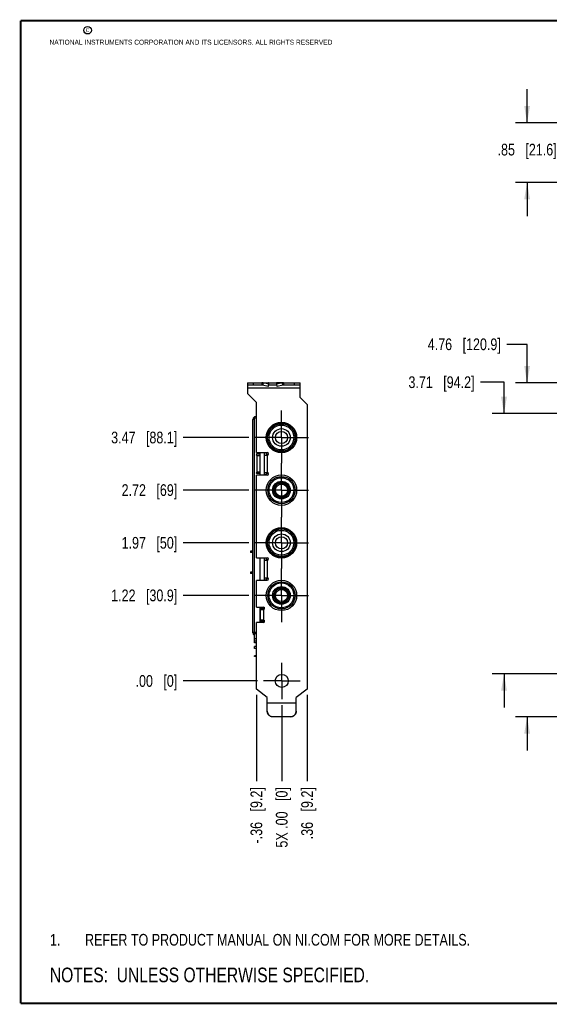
# Model space of a CAD drawing. Header units: inches. Extents: x 0.2 to 16.8, y 0.2 to 10.8.
# Tile 1 of 8: x 0.2 to 5.9, y 0.2 to 10.8. Entities that reach past the tile are written whole.
import ezdxf

# ---------------------------------------------------------------- set-up
doc = ezdxf.new("R2010")
doc.units = ezdxf.units.IN
doc.header["$LTSCALE"] = 0.935
doc.header["$MEASUREMENT"] = 0
doc.linetypes.add('CENTER', pattern=[0.6, 0.375, -0.075, 0.075, -0.075])
doc.layers.get('0').update_dxf_attribs({"linetype": 'CONTINUOUS'})
for name, color, linetype in [('02___PRT_ALL_AXES', 7, 'CONTINUOUS'), ('DEFAULT_1', 7, 'CENTER'), ('DETAIL', 7, 'CONTINUOUS'), ('DIMENSIONS', 7, 'CONTINUOUS')]:
    doc.layers.add(name, color=color, linetype=linetype)
doc.styles.get("Standard").update_dxf_attribs({"font": 'txt', "width": 0.8})
doc.dimstyles.new('DIMSTYLE_1', dxfattribs={"dimtxt": 0.125, "dimasz": 0.18, "dimexe": 0.18, "dimexo": 0.0625, "dimgap": 0.09, "dimtad": 0, "dimtih": 1, "dimtoh": 1, "dimlfac": 1.333333, "dimzin": 4, "dimdsep": 46, "dimtxsty": 'STANDARD', "dimblk": '_FILLED', "dimblk1": '_FILLED', "dimblk2": '_FILLED', "dimcen": 0.09, "dimadec": 0, "dimazin": 0, "dimtfac": 1, "dimtofl": 0, "dimtmove": 0, "dimatfit": 3, "dimldrblk": '_FILLED', "dimfxl": 1, "dimtolj": 1, "dimtzin": 4, "dimarcsym": 0})
doc.dimstyles.new('DIMSTYLE_2', dxfattribs={"dimtxt": 0.125, "dimasz": 0.18, "dimexe": 0.18, "dimexo": 0.0625, "dimgap": 0.09, "dimtad": 0, "dimtih": 1, "dimtoh": 1, "dimlfac": 1.333333, "dimzin": 4, "dimdsep": 46, "dimtxsty": 'STANDARD', "dimblk": '_FILLED', "dimblk1": '_FILLED', "dimblk2": '_FILLED', "dimcen": 0.09, "dimadec": 0, "dimazin": 0, "dimtfac": 1, "dimtofl": 0, "dimtmove": 0, "dimatfit": 3, "dimldrblk": '_FILLED', "dimfxl": 1, "dimtolj": 1, "dimtzin": 4, "dimarcsym": 0})

# ---------------------------------------------------------------- blocks, each defined once
blk = doc.blocks.new('*D0')
at = {"layer": 'DIMENSIONS', "color": 2, "linetype": 'CONTINUOUS'}
blk.add_line((2.688, 4.617), (1.986, 4.617), dxfattribs=at)
at = {"layer": 'DIMENSIONS', "color": 2, "linetype": 'CONTINUOUS', "insert": (1.924, 4.68), "char_height": 0.125, "width": 1.125, "attachment_point": 3, "line_spacing_factor": 0.9}
blk.add_mtext('1.22{\\Ftxt.shx;\\W1.000000;\\H0.125000; }[30.9]', dxfattribs=at)
blk = doc.blocks.new('_FILLED')
at = {"color": 0, "linetype": 'BYBLOCK'}
blk.add_solid([(0, 0), (-1, 0.174), (-1, -0.174)], dxfattribs=at)
blk = doc.blocks.new('*D1')
at = {"layer": 'DIMENSIONS', "color": 2, "linetype": 'CONTINUOUS'}
blk.add_line((2.688, 5.18), (1.986, 5.18), dxfattribs=at)
at = {"layer": 'DIMENSIONS', "color": 2, "linetype": 'CONTINUOUS', "insert": (1.924, 5.242), "char_height": 0.125, "width": 0.925, "attachment_point": 3, "line_spacing_factor": 0.9}
blk.add_mtext('1.97{\\Ftxt.shx;\\W1.000000;\\H0.125000; }[50]', dxfattribs=at)
blk = doc.blocks.new('*D2')
at = {"layer": 'DIMENSIONS', "color": 2, "linetype": 'CONTINUOUS'}
blk.add_line((2.688, 5.742), (1.986, 5.742), dxfattribs=at)
at = {"layer": 'DIMENSIONS', "color": 2, "linetype": 'CONTINUOUS', "insert": (1.924, 5.805), "char_height": 0.125, "width": 0.925, "attachment_point": 3, "line_spacing_factor": 0.9}
blk.add_mtext('2.72{\\Ftxt.shx;\\W1.000000;\\H0.125000; }[69]', dxfattribs=at)
blk = doc.blocks.new('*D3')
at = {"layer": 'DIMENSIONS', "color": 2, "linetype": 'CONTINUOUS'}
blk.add_line((2.688, 6.305), (1.986, 6.305), dxfattribs=at)
at = {"layer": 'DIMENSIONS', "color": 2, "linetype": 'CONTINUOUS', "insert": (1.924, 6.367), "char_height": 0.125, "width": 1.125, "attachment_point": 3, "line_spacing_factor": 0.9}
blk.add_mtext('3.47{\\Ftxt.shx;\\W1.000000;\\H0.125000; }[88.1]', dxfattribs=at)
blk = doc.blocks.new('*D4')
at = {"layer": 'DIMENSIONS', "color": 2, "linetype": 'CONTINUOUS'}
blk.add_line((2.783, 3.704), (1.986, 3.704), dxfattribs=at)
at = {"layer": 'DIMENSIONS', "color": 2, "linetype": 'CONTINUOUS', "insert": (1.924, 3.766), "char_height": 0.125, "width": 0.725, "attachment_point": 3, "line_spacing_factor": 0.9}
blk.add_mtext('.00{\\Ftxt.shx;\\W1.000000;\\H0.125000; }[0]', dxfattribs=at)
blk = doc.blocks.new('*D7')
at = {"layer": 'DIMENSIONS', "color": 2, "linetype": 'CONTINUOUS'}
for p, q in [((5.416, 6.895), (5.164, 6.895)), ((5.416, 6.56), (5.416, 6.895)), ((6.8, 6.56), (5.291, 6.56)), ((8.125, 3.779), (5.291, 3.779)), ((5.416, 3.779), (5.416, 3.419))]:
    blk.add_line(p, q, dxfattribs=at)
at = {"layer": 'DIMENSIONS', "color": 2, "linetype": 'CONTINUOUS', "xscale": 0.18, "yscale": 0.18, "zscale": 0.18}
for p, rotation in [((5.416, 6.56), 270), ((5.416, 3.779), 90)]:
    blk.add_blockref('_FILLED', p, dxfattribs=dict(at, rotation=rotation))
at = {"layer": 'DIMENSIONS', "color": 2, "linetype": 'CONTINUOUS', "insert": (5.101, 6.958), "char_height": 0.125, "width": 1.125, "attachment_point": 3, "line_spacing_factor": 0.9}
blk.add_mtext('3.71{\\Ftxt.shx;\\W1.000000;\\H0.125000; }[94.2]', dxfattribs=at)
blk = doc.blocks.new('*D8')
at = {"layer": 'DIMENSIONS', "color": 2, "linetype": 'CONTINUOUS'}
for p, q in [((5.663, 7.3), (5.445, 7.3)), ((5.663, 6.89), (5.663, 7.3)), ((6.357, 6.89), (5.538, 6.89)), ((6.742, 3.319), (5.538, 3.319)), ((5.663, 3.319), (5.663, 2.959))]:
    blk.add_line(p, q, dxfattribs=at)
at = {"layer": 'DIMENSIONS', "color": 2, "linetype": 'CONTINUOUS', "xscale": 0.18, "yscale": 0.18, "zscale": 0.18}
for p, rotation in [((5.663, 6.89), 270), ((5.663, 3.319), 90)]:
    blk.add_blockref('_FILLED', p, dxfattribs=dict(at, rotation=rotation))
at = {"layer": 'DIMENSIONS', "color": 2, "linetype": 'CONTINUOUS', "insert": (5.382, 7.363), "char_height": 0.125, "width": 1.225, "attachment_point": 3, "line_spacing_factor": 0.9}
blk.add_mtext('4.76{\\Ftxt.shx;\\W1.000000;\\H0.125000; }[120.9]', dxfattribs=at)
blk = doc.blocks.new('*D9')
at = {"layer": 'DIMENSIONS', "color": 2, "linetype": 'CONTINUOUS'}
for p, q in [((5.663, 9.667), (5.663, 10.027)), ((6.451, 9.667), (5.538, 9.667)), ((6.729, 9.029), (5.538, 9.029)), ((5.663, 9.029), (5.663, 8.669))]:
    blk.add_line(p, q, dxfattribs=at)
at = {"layer": 'DIMENSIONS', "color": 2, "linetype": 'CONTINUOUS', "xscale": 0.18, "yscale": 0.18, "zscale": 0.18}
for p, rotation in [((5.663, 9.667), 270), ((5.663, 9.029), 90)]:
    blk.add_blockref('_FILLED', p, dxfattribs=dict(at, rotation=rotation))
at = {"layer": 'DIMENSIONS', "color": 2, "linetype": 'CONTINUOUS', "insert": (5.663, 9.443), "char_height": 0.125, "width": 1.025, "attachment_point": 2, "line_spacing_factor": 0.9}
blk.add_mtext('.85{\\Ftxt.shx;\\W1.000000;\\H0.125000; }[21.6]', dxfattribs=at)
blk = doc.blocks.new('*D12')
at = {"layer": 'DIMENSIONS', "color": 2, "linetype": 'CONTINUOUS'}
blk.add_line((3.311, 3.554), (3.311, 2.632), dxfattribs=at)
at = {"layer": 'DIMENSIONS', "color": 2, "linetype": 'CONTINUOUS', "insert": (3.249, 2.569), "char_height": 0.125, "width": 0.925, "attachment_point": 3, "rotation": 90, "line_spacing_factor": 0.9}
blk.add_mtext('.36{\\Ftxt.shx;\\W1.000000;\\H0.125000; }[9.2]', dxfattribs=at)
blk = doc.blocks.new('*D13')
at = {"layer": 'DIMENSIONS', "color": 2, "linetype": 'CONTINUOUS'}
blk.add_line((3.041, 3.446), (3.041, 2.632), dxfattribs=at)
at = {"layer": 'DIMENSIONS', "color": 2, "linetype": 'CONTINUOUS', "insert": (2.978, 2.569), "char_height": 0.125, "width": 1.025, "attachment_point": 3, "rotation": 90, "line_spacing_factor": 0.9}
blk.add_mtext('5X .00{\\Ftxt.shx;\\W1.000000;\\H0.125000; }[0]', dxfattribs=at)
blk = doc.blocks.new('*D14')
at = {"layer": 'DIMENSIONS', "color": 2, "linetype": 'CONTINUOUS'}
blk.add_line((2.77, 3.554), (2.77, 2.632), dxfattribs=at)
at = {"layer": 'DIMENSIONS', "color": 2, "linetype": 'CONTINUOUS', "insert": (2.707, 2.569), "char_height": 0.125, "width": 1.025, "attachment_point": 3, "rotation": 90, "line_spacing_factor": 0.9}
blk.add_mtext('-.36{\\Ftxt.shx;\\W1.000000;\\H0.125000; }[9.2]', dxfattribs=at)
blk = doc.blocks.new('NOTES_HEADER_BL0', base_point=(2.7465, 0.5625))
at = {"layer": 'DETAIL', "color": 2, "linetype": 'CONTINUOUS', "width": 0.8}
blk.add_text('NOTES:  UNLESS OTHERWISE SPECIFIED.', height=0.156, dxfattribs=at).set_placement((0.5625, 0.4845))
blk = doc.blocks.new('CUSTOM_NOTE_BL1', base_point=(3.3, 0.937))
at = {"layer": 'DETAIL', "color": 2, "linetype": 'CONTINUOUS', "width": 0.8}
for s, p in [('1.', (0.563, 0.875)), ('REFER TO PRODUCT MANUAL ON NI.COM FOR MORE DETAILS.', (0.938, 0.875))]:
    blk.add_text(s, height=0.125, dxfattribs=at).set_placement(p)

msp = doc.modelspace()

# ---------------------------------------------------------------- linework, layer by layer
at = {"color": 7, "linetype": 'CONTINUOUS'}
for p, q in [((2.674, 6.8897), (2.674, 6.8634)), ((2.674, 6.8897), (2.899, 6.8897)), ((2.8275, 6.8897), (2.8275, 6.8634)), ((2.8419, 6.8879), (2.836, 6.8625)), ((2.9013, 6.8742), (2.8419, 6.8879)), ((2.8954, 6.8489), (2.9013, 6.8742)), ((2.9013, 6.8742), (2.9029, 6.8879)), ((2.9029, 6.8897), (3.2365, 6.8897)), ((2.9866, 6.8742), (2.985, 6.8879)), ((3.046, 6.8879), (2.9866, 6.8742)), ((2.9925, 6.8489), (2.9866, 6.8742)), ((3.046, 6.8879), (3.0519, 6.8625)), ((3.0604, 6.8897), (3.0604, 6.8634)), ((3.2365, 6.8634), (3.2365, 6.8897)), ((2.7625, 6.5282), (2.7625, 6.5164)), ((2.7327, 6.4984), (2.735, 6.4984)), ((2.8052, 6.1434), (2.8052, 5.9034)), ((2.8517, 6.1434), (2.8517, 6.1172)), ((2.8753, 6.1434), (2.8753, 6.1275)), ((2.8753, 6.1275), (2.898, 6.1275)), ((2.8813, 6.1275), (2.8813, 6.1172)), ((2.8517, 5.9297), (2.8517, 5.9034)), ((2.8753, 5.904), (2.8517, 5.904)), ((2.8753, 5.9193), (2.8753, 5.9034)), ((2.898, 5.9193), (2.8753, 5.9193)), ((2.8813, 5.9297), (2.8813, 5.9193)), ((2.707, 5.0901), (2.707, 5.0753)), ((2.7327, 5.0901), (2.707, 5.0901)), ((2.7327, 5.0753), (2.707, 5.0753)), ((2.7292, 5.0753), (2.7292, 5.0901)), ((2.8052, 5.0184), (2.8052, 4.7784)), ((2.8517, 5.0184), (2.8517, 4.9922)), ((2.8753, 5.0184), (2.8753, 5.0025)), ((2.8753, 5.0025), (2.898, 5.0025)), ((2.8783, 4.9922), (2.8783, 5.0025)), ((2.707, 4.8651), (2.707, 4.8503)), ((2.7327, 4.8651), (2.707, 4.8651)), ((2.7327, 4.8503), (2.707, 4.8503)), ((2.7292, 4.8503), (2.7292, 4.8651)), ((2.8517, 4.8047), (2.8517, 4.7784)), ((2.8753, 4.779), (2.8517, 4.779)), ((2.898, 4.7943), (2.8753, 4.7943)), ((2.8753, 4.7943), (2.8753, 4.7784)), ((2.8783, 4.7943), (2.8783, 4.8047)), ((2.8052, 4.4934), (2.8052, 4.4784)), ((2.8052, 4.4784), (2.8517, 4.4784)), ((2.8517, 4.4913), (2.8517, 4.4693)), ((2.8578, 4.479), (2.8517, 4.479)), ((2.8052, 4.3434), (2.8517, 4.3434)), ((2.8052, 4.3434), (2.8052, 4.3284)), ((2.8517, 4.3525), (2.8517, 4.3306)), ((2.7445, 4.2174), (2.7512, 4.2174)), ((2.77, 4.2118), (2.7482, 4.2118)), ((2.7482, 4.1533), (2.7482, 4.2118)), ((2.755, 4.2174), (2.7602, 4.2174)), ((2.77, 4.2058), (2.7482, 4.2058)), ((2.77, 4.1533), (2.7482, 4.1533)), ((2.77, 4.1526), (2.7482, 4.1526)), ((2.7482, 4.1301), (2.7482, 4.1526)), ((2.77, 4.1301), (2.7482, 4.1301)), ((2.7482, 4.1094), (2.7482, 4.1298)), ((2.77, 4.1094), (2.7482, 4.1094)), ((2.77, 4.0727), (2.7482, 4.0727)), ((2.7482, 4.0502), (2.7482, 4.0727)), ((2.77, 4.0502), (2.7482, 4.0502)), ((2.77, 3.9729), (2.7482, 3.9729)), ((2.7482, 3.9654), (2.7482, 3.9729)), ((2.77, 3.9654), (2.7482, 3.9654)), ((3.1352, 3.3194), (2.9462, 3.3194))]:
    msp.add_line(p, q, dxfattribs=at)
at = {"color": 3, "linetype": 'CONTINUOUS'}
for p, q in [((2.674, 6.8634), (2.674, 6.7749)), ((2.8275, 6.8634), (2.674, 6.8634)), ((2.8954, 6.8489), (2.836, 6.8625)), ((2.989, 6.8634), (2.899, 6.8634)), ((3.0519, 6.8625), (2.9925, 6.8489)), ((3.2365, 6.8634), (3.0604, 6.8634)), ((3.2365, 6.7307), (3.2365, 6.8634)), ((2.77, 6.6789), (2.674, 6.7749)), ((2.77, 6.1434), (2.77, 6.6789)), ((3.2365, 6.7307), (3.3115, 6.6557)), ((3.3115, 6.6557), (3.3115, 3.6168)), ((2.77, 6.5282), (2.7625, 6.5282)), ((2.7327, 4.2174), (2.7327, 6.4984)), ((2.7386, 6.5066), (2.7445, 6.5164)), ((2.7445, 6.5164), (2.77, 6.5164)), ((2.77, 6.1434), (2.8855, 6.1434)), ((2.8052, 6.1269), (2.7754, 6.1269)), ((2.7754, 6.1134), (2.8046, 6.1134)), ((2.8517, 6.1172), (2.8517, 5.9297)), ((2.8517, 6.1172), (2.8855, 6.1172)), ((2.77, 5.0184), (2.77, 5.9034)), ((2.8855, 5.9034), (2.77, 5.9034)), ((2.8046, 5.9334), (2.7754, 5.9334)), ((2.8052, 5.92), (2.7754, 5.92)), ((2.8517, 5.9297), (2.8855, 5.9297)), ((2.77, 5.0184), (2.8855, 5.0184)), ((2.8517, 4.9922), (2.8517, 4.8047)), ((2.8517, 4.9922), (2.8855, 4.9922)), ((2.8855, 4.7784), (2.77, 4.7784)), ((2.77, 4.4934), (2.77, 4.7784)), ((2.8517, 4.8047), (2.8855, 4.8047)), ((2.77, 4.4934), (2.845, 4.4934)), ((2.8052, 4.4784), (2.8052, 4.3434)), ((2.8052, 4.4672), (2.845, 4.4672)), ((2.8112, 4.4672), (2.8112, 4.3547)), ((2.845, 4.3284), (2.77, 4.3284)), ((2.77, 3.6168), (2.77, 4.3284)), ((2.8052, 4.3547), (2.845, 4.3547)), ((2.7327, 4.2257), (2.77, 4.2257)), ((2.8862, 3.5259), (2.77, 3.6168)), ((3.3115, 3.6168), (3.1952, 3.5259)), ((2.8862, 3.3815), (2.8862, 3.5259)), ((3.1952, 3.3815), (3.1952, 3.5259)), ((3.1352, 3.3217), (2.9462, 3.3217))]:
    msp.add_line(p, q, dxfattribs=at)
at = {"color": 9, "linetype": 'CONTINUOUS'}
for p, q in [((2.734, 6.8897), (2.734, 6.8634)), ((2.8419, 6.8879), (2.9029, 6.8879)), ((3.046, 6.8879), (2.985, 6.8879)), ((3.1765, 6.8634), (3.1765, 6.8897)), ((3.2365, 6.8334), (2.674, 6.8334)), ((2.7445, 6.5164), (2.7445, 4.2257)), ((2.7754, 6.1134), (2.7754, 5.9334)), ((2.8855, 6.1172), (2.8855, 5.9297)), ((2.8855, 4.9922), (2.8855, 4.8047)), ((2.845, 4.4672), (2.845, 4.3547)), ((2.7327, 4.2174), (2.7445, 4.2174)), ((2.8862, 3.4704), (3.1952, 3.4704)), ((2.8862, 3.4681), (3.1952, 3.4681)), ((2.9462, 3.3217), (2.9462, 3.3194)), ((3.1352, 3.3217), (3.1352, 3.3194))]:
    msp.add_line(p, q, dxfattribs=at)
at = {"color": 7, "linetype": 'CONTINUOUS', "const_width": 0.02}
for points in [[(0.25, 10.7586), (0.25, 0.2586)], [(16.75, 10.7586), (0.25, 10.7586)], [(0.25, 0.2586), (16.75, 0.2586)]]:
    msp.add_lwpolyline(points, dxfattribs=at)
at = {"color": 2, "linetype": 'CONTINUOUS'}
msp.add_circle((0.9659, 10.6562), 0.0403, dxfattribs=at)
at = {"color": 7, "linetype": 'CONTINUOUS'}
for centre, radius in [((3.0377, 6.3047), 0.1624), ((3.0377, 6.3047), 0.1565), ((3.0377, 6.3047), 0.1329), ((3.0377, 6.3047), 0.0945), ((3.0377, 6.3047), 0.065), ((3.0377, 5.7422), 0.1624), ((3.0377, 5.7422), 0.1329), ((3.0377, 5.7422), 0.0945), ((3.0377, 5.7422), 0.0664), ((3.0377, 5.7422), 0.065), ((3.0377, 5.1797), 0.1624), ((3.0377, 5.1797), 0.1565), ((3.0377, 5.1797), 0.1329), ((3.0377, 5.1797), 0.0945), ((3.0377, 5.1797), 0.065), ((3.0377, 4.6172), 0.1624), ((3.0377, 4.6172), 0.1329), ((3.0377, 4.6172), 0.0945), ((3.0377, 4.6172), 0.0664), ((3.0377, 4.6172), 0.065)]:
    msp.add_circle(centre, radius, dxfattribs=at)
at = {"color": 9, "linetype": 'CONTINUOUS'}
for centre, radius in [((3.0377, 6.3047), 0.1476), ((3.0377, 5.7422), 0.1447), ((3.0377, 5.7422), 0.0827), ((3.0377, 5.7422), 0.0782), ((3.0377, 5.1797), 0.1476), ((3.0377, 4.6172), 0.1447), ((3.0377, 4.6172), 0.0827), ((3.0377, 4.6172), 0.0782)]:
    msp.add_circle(centre, radius, dxfattribs=at)
at = {"color": 3, "linetype": 'CONTINUOUS'}
msp.add_circle((3.0407, 3.7037), 0.0701, dxfattribs=at)
at = {"color": 7, "linetype": 'CONTINUOUS'}
for centre, radius, start, end in [((2.8275, 6.8308), 0.0589, 75.8426, 89.9777), ((3.0604, 6.8308), 0.0589, 90.0223, 104.1574), ((2.7625, 4.2174), 0.018, 180, 219.03962)]:
    msp.add_arc(centre, radius, start, end, dxfattribs=at)
at = {"color": 3, "linetype": 'CONTINUOUS'}
for centre, radius, start, end in [((2.8275, 6.8225), 0.0409, 77.99259, 89.99199), ((3.0604, 6.8225), 0.0409, 90.00801, 102.00741), ((2.7625, 6.4984), 0.0298, 90, 180), ((2.7754, 6.1201), 0.00671, 90, 270), ((2.8855, 6.1303), 0.0131, 270, 90), ((2.7754, 5.9267), 0.00671, 90, 270), ((2.8855, 5.9166), 0.0131, 270, 90), ((2.8855, 5.0053), 0.0131, 270, 90), ((2.8855, 4.7916), 0.0131, 270, 90), ((2.845, 4.4803), 0.0131, 270, 90), ((2.845, 4.3416), 0.0131, 270, 90), ((2.7625, 4.2174), 0.0298, 180, 241.81299), ((3.1361, 3.3815), 0.0591, 357.80978, 359.99848)]:
    msp.add_arc(centre, radius, start, end, dxfattribs=at)
at = {"color": 7, "linetype": 'CONTINUOUS'}
for points, knots in [([(2.9029, 6.8879), (2.9026, 6.8882), (2.902, 6.8887), (2.901, 6.8893), (2.9, 6.8896), (2.8993, 6.8897), (2.899, 6.8897)], [0, 0, 0, 0, 0.2759725, 0.5304062, 0.7693145, 1, 1, 1, 1]), ([(2.985, 6.8879), (2.9853, 6.8882), (2.9859, 6.8887), (2.9869, 6.8893), (2.9879, 6.8896), (2.9886, 6.8897), (2.989, 6.8897)], [0, 0, 0, 0, 0.2759725, 0.5304062, 0.7693145, 1, 1, 1, 1]), ([(2.9462, 3.3194), (2.9423, 3.3194), (2.9364, 3.32), (2.9288, 3.3219), (2.9232, 3.3239), (2.9179, 3.3264), (2.9111, 3.3304), (2.9035, 3.3367), (2.8973, 3.3443), (2.8932, 3.351), (2.8907, 3.3563), (2.8887, 3.3618), (2.8868, 3.3694), (2.8862, 3.3753), (2.8862, 3.3792)], [0, 0, 0, 0, 0.1251149, 0.1878074, 0.250449, 0.3130539, 0.3756387, 0.5006092, 0.6254866, 0.6879591, 0.7504127, 0.81287, 0.875352, 1, 1, 1, 1]), ([(3.1952, 3.3792), (3.1952, 3.3753), (3.1946, 3.3694), (3.1927, 3.3618), (3.1907, 3.3563), (3.1882, 3.351), (3.1842, 3.3443), (3.1779, 3.3367), (3.1703, 3.3304), (3.1635, 3.3264), (3.1582, 3.3239), (3.1527, 3.3219), (3.145, 3.32), (3.1391, 3.3194), (3.1352, 3.3194)], [0, 0, 0, 0, 0.124648, 0.18713, 0.2495873, 0.3120409, 0.3745134, 0.4993908, 0.6243613, 0.6869461, 0.749551, 0.8121926, 0.8748851, 1, 1, 1, 1])]:
    msp.add_open_spline(points, degree=3, knots=knots, dxfattribs=at)
at = {"color": 3, "linetype": 'CONTINUOUS'}
for points, knots in [([(2.7327, 6.4869), (2.7327, 6.4886), (2.733, 6.4919), (2.7342, 6.4969), (2.7361, 6.5018), (2.7377, 6.505), (2.7386, 6.5066)], [0, 0, 0, 0, 0.2378764, 0.4816298, 0.7353569, 1, 1, 1, 1]), ([(2.8862, 3.3815), (2.8862, 3.3776), (2.8868, 3.3717), (2.8887, 3.3641), (2.8907, 3.3586), (2.8932, 3.3533), (2.8973, 3.3466), (2.9035, 3.339), (2.9111, 3.3327), (2.9179, 3.3287), (2.9232, 3.3262), (2.9288, 3.3242), (2.9364, 3.3223), (2.9423, 3.3217), (2.9462, 3.3217)], [0, 0, 0, 0, 0.124648, 0.18713, 0.2495873, 0.3120409, 0.3745134, 0.4993908, 0.6243613, 0.6869461, 0.749551, 0.8121926, 0.8748851, 1, 1, 1, 1]), ([(3.1352, 3.3217), (3.139, 3.3217), (3.1448, 3.3223), (3.1522, 3.3241), (3.1577, 3.326), (3.1629, 3.3284), (3.1679, 3.3312), (3.1726, 3.3346), (3.1783, 3.3396), (3.1833, 3.3455), (3.1875, 3.3519), (3.1901, 3.357), (3.1922, 3.3624), (3.1943, 3.3697), (3.195, 3.3754), (3.1952, 3.3792)], [0, 0, 0, 0, 0.125084, 0.1877621, 0.2503905, 0.3129815, 0.375551, 0.4381076, 0.5006444, 0.6255053, 0.6879682, 0.7504077, 0.8128445, 0.8753009, 1, 1, 1, 1])]:
    msp.add_open_spline(points, degree=3, knots=knots, dxfattribs=at)
at = {"layer": '02___PRT_ALL_AXES', "color": 7, "linetype": 'CONTINUOUS'}
for p, q in [((2.7445, 4.2257), (2.7445, 4.2182)), ((2.7445, 4.2182), (2.7512, 4.2182)), ((2.746, 4.2257), (2.746, 4.2182)), ((2.746, 4.2118), (2.746, 4.2174)), ((2.7497, 4.2257), (2.7497, 4.2182)), ((2.7497, 4.2118), (2.7497, 4.2174)), ((2.7512, 4.2257), (2.7512, 4.2182)), ((2.7512, 4.2118), (2.7512, 4.2174)), ((2.755, 4.2257), (2.755, 4.2182)), ((2.755, 4.2182), (2.7602, 4.2182)), ((2.755, 4.2118), (2.755, 4.2174)), ((2.7602, 4.2257), (2.7602, 4.2182)), ((2.7602, 4.2118), (2.7602, 4.2174))]:
    msp.add_line(p, q, dxfattribs=at)
at = {"layer": 'DEFAULT_1', "color": 7, "linetype": 'CENTER'}
for p, q in [((3.0377, 6.3047), (3.0377, 6.5921)), ((3.0377, 6.3047), (2.7503, 6.3047)), ((3.0377, 6.3047), (3.0377, 6.0296)), ((3.0377, 6.3047), (3.3251, 6.3047)), ((3.0377, 5.7422), (3.0377, 6.0296)), ((3.0377, 5.7422), (2.7503, 5.7422)), ((3.0377, 5.7422), (3.0377, 5.4548)), ((3.0377, 5.7422), (3.3251, 5.7422)), ((3.0377, 5.1797), (3.0377, 5.4548)), ((3.0377, 5.1797), (2.7503, 5.1797)), ((3.0377, 5.1797), (3.3251, 5.1797)), ((3.0377, 5.1797), (3.0377, 4.9046)), ((3.0377, 4.6172), (3.0377, 4.9046)), ((3.0377, 4.6172), (2.7503, 4.6172)), ((3.0377, 4.6172), (3.3251, 4.6172)), ((3.0377, 4.6172), (3.0377, 4.3298)), ((3.0407, 3.7037), (3.0407, 3.8988)), ((3.0407, 3.7037), (2.8456, 3.7037)), ((3.0407, 3.7037), (3.2358, 3.7037)), ((3.0407, 3.7037), (3.0407, 3.5086))]:
    msp.add_line(p, q, dxfattribs=at)

# ---------------------------------------------------------------- block references
at = {"layer": 'DETAIL', "color": 2, "linetype": 'CONTINUOUS'}
for name, p in [('CUSTOM_NOTE_BL1', (3.3001, 0.9374)), ('NOTES_HEADER_BL0', (2.7465, 0.5625))]:
    msp.add_blockref(name, p, dxfattribs=at)

# ---------------------------------------------------------------- texts
at = {"color": 2, "linetype": 'CONTINUOUS', "char_height": 0.053, "attachment_point": 1, "line_spacing_factor": 0.9}
for s, insert, width in [('c', (0.946, 10.6893), 0.0424), ('NATIONAL INSTRUMENTS CORPORATION AND ITS LICENSORS. ALL RIGHTS RESERVED', (0.5583, 10.5546), 3.0104)]:
    msp.add_mtext(s, dxfattribs=dict(at, insert=insert, width=width))

# ---------------------------------------------------------------- dimensions: what is measured, and where the dimension line sits
at = {"layer": 'DIMENSIONS', "color": 2, "linetype": 'CONTINUOUS'}
for base, p1, p2, angle, picture, middle in [((5.6635, 9.0295), (6.4512, 9.667), (6.7287, 9.0295), 270, '*D9', (5.5635, 9.3809)), ((5.6635, 3.3194), (6.3568, 6.8897), (6.742, 3.3194), 270, '*D8', (4.5198, 7.3005)), ((5.4162, 6.5604), (8.1252, 3.7794), (6.8004, 6.5604), 90, '*D7', (4.2887, 6.8954))]:
    dim = msp.add_linear_dim(base=base, p1=p1, p2=p2, angle=angle, dimstyle='DIMSTYLE_2', dxfattribs=at)
    dim.commit()
    dim.dimension.update_dxf_attribs({"geometry": picture, "text_midpoint": middle, "dimtype": 160})
for feature_location, offset, dtype, origin, picture, middle in [((2.6878, 6.3047), (-0.7014, 0), 0, (2.8456, 3.7037), '*D3', (1.1115, 6.3047)), ((2.6878, 5.7422), (-0.7014, 0), 0, (2.8456, 3.7037), '*D2', (1.2115, 5.7422)), ((2.6878, 5.1797), (-0.7014, 0), 0, (2.8456, 3.7037), '*D1', (1.2115, 5.1797)), ((2.6878, 4.6172), (-0.7014, 0), 0, (2.8456, 3.7037), '*D0', (1.1115, 4.6172)), ((2.7830852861, 3.7036788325), (-0.796625, 0), 0, (2.8455852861, 3.7036788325), '*D4', (1.3614602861, 3.7036788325)), ((3.3115, 3.5543), (0, -0.9223), 1, (3.0407, 3.5086), '*D12', (3.4011, 1.9281))]:
    dim = msp.add_ordinate_dim(feature_location=feature_location, offset=offset, dtype=dtype, origin=origin, dimstyle='DIMSTYLE_1', dxfattribs=at)
    dim.commit()
    dim.dimension.update_dxf_attribs({"geometry": picture, "text_midpoint": middle})
for feature_location, offset, origin, text, picture, middle in [((2.77, 3.5543), (0, -0.9223), (3.0407, 3.6168), '-<>', '*D14', (2.8596, 1.9281)), ((3.0407102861, 3.4460538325), (0, -0.8141214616), (3.0407102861, 3.5085538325), '5X <>', '*D13', (3.1303250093, 1.8781330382))]:
    dim = msp.add_ordinate_dim(feature_location=feature_location, offset=offset, dtype=1, origin=origin, text=text, dimstyle='DIMSTYLE_1', dxfattribs=at)
    dim.commit()
    dim.dimension.update_dxf_attribs({"geometry": picture, "text_midpoint": middle})

doc.saveas('drawing.dxf')
